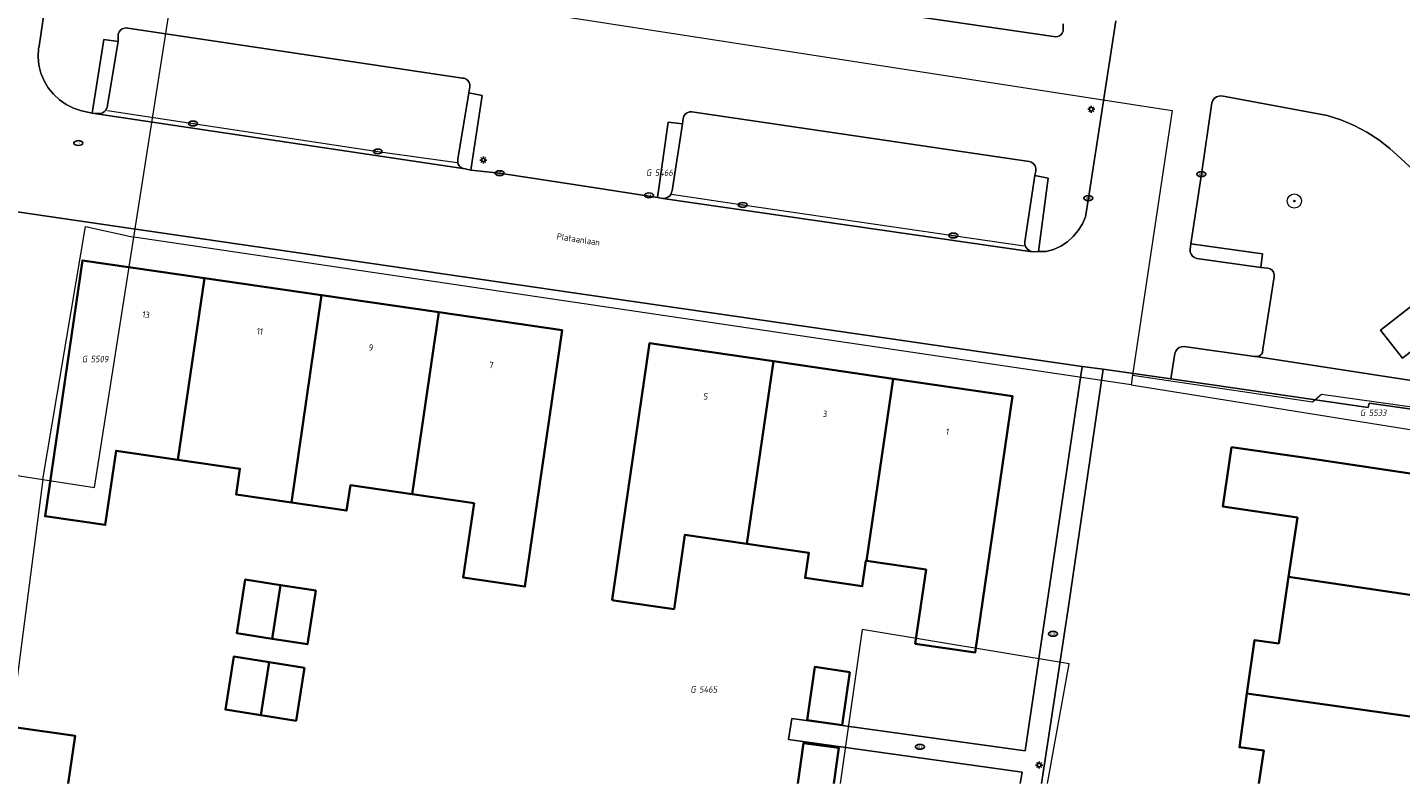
# Model space of a CAD drawing. Header units: metres. Extents: x 253395 to 254027, y 592765 to 593194.
# Tile 21 of 173: x 253551 to 253628, y 592765 to 592808. Entities that reach past the tile are written whole.
import ezdxf
from ezdxf.enums import TextEntityAlignment as Align
from ezdxf.lldxf.tags import DXFTag

# ---------------------------------------------------------------- set-up
doc = ezdxf.new("R2010")
doc.units = ezdxf.units.M
for name, color, linetype, lineweight in [('B-WE-GR-BOOM-S', 254, 'Continuous', 25), ('B-WE-IE-MEUBILAIR-S', 254, 'Continuous', 25), ('B-WE-KG-GRENS_PERCEEL-G', 254, 'KG-PERCEEL-SO', 18), ('B-WE-KG-GRENS_PERCEEL-S', 254, 'Continuous', 25), ('B-WE-OG-BEBOUWING-GV', 254, 'Continuous', 35), ('B-WE-OG-BEBOUWING-T18', 254, 'Continuous', 18), ('B-WE-OG-BEBOUWING_LAGE TRAFO-GV', 254, 'Continuous', 18), ('B-WE-OG-TERREIN_BEGROEID-GV', 254, 'Continuous', 18), ('B-WE-OG-TERREIN_ERF-GV', 254, 'Continuous', 18), ('B-WE-OG-TOPOGRAFIE-T18', 254, 'Continuous', 18), ('B-WE-RI-HWA_GOOT_LIJNGOOT-G', 254, 'Continuous', 18), ('B-WE-VH-OPENVERHARDING-GV', 254, 'Continuous', 18)]:
    doc.layers.add(name, color=color, linetype=linetype, lineweight=lineweight)
doc.styles.add('NLCS-ISO', font='txt')
doc.styles.add('NLCS-ISO-M200-T18', font='txt', dxfattribs={"height": 0.36})
doc.styles.get("Standard").update_dxf_attribs({"font": 'simplex.shx'})
tags = doc.linetypes.add('KG-PERCEEL-SO', pattern='A,5.5,-2,["P",Standard,S=1.8,R=0,X=-0.5,Y=-0.9],-2,5.5,-2,[5,NLCS.SHX,S=0.75,R=0,X=0,Y=0],-2', length=19).pattern_tags.tags
tags[6] = DXFTag(74, 10)

# ---------------------------------------------------------------- blocks, each defined once
blk = doc.blocks.new('SIE-MEUBILAIR_PAAL_LICHTMAST-SO')
for points in [[(-0.62, 0), (-1, 0)], [(-0.71, 0.71), (-0.44, 0.44)], [(0, 1), (0, 0.62)], [(0.44, 0.44), (0.71, 0.71)], [(1, 0), (0.62, 0)], [(-0.71, -0.71), (-0.44, -0.44)], [(0, -0.62), (0, -1)], [(0.44, -0.44), (0.71, -0.71)]]:
    blk.add_lwpolyline(points)
blk.add_circle((0, 0), 0.5)
blk = doc.blocks.new('SIE-MEUBILAIR_PUT_KOLK-SO')
blk.add_ellipse((0, 0), major_axis=(1.25, 0), ratio=0.54)
at = {"style": 'NLCS-ISO'}
blk.add_text('klk', height=0.75, dxfattribs=at).set_placement((0.03, 0), align=Align.MIDDLE_CENTER)
blk = doc.blocks.new('SIE-MEUBILAIR_PUT_RIOOLPUT-SO')
blk.add_ellipse((0, 0), major_axis=(1.25, 0), ratio=0.54)
at = {"style": 'NLCS-ISO'}
blk.add_text('ri', height=0.75, dxfattribs=at).set_placement((-0.04, 0.07), align=Align.MIDDLE_CENTER)
blk = doc.blocks.new('SGR-BOOM_GBKN-SO')
at = {"linetype": 'ByBlock', "lineweight": 18}
h = blk.add_hatch(color=0, dxfattribs=at)
h.dxf.hatch_style = 1
edge = h.paths.add_edge_path()
edge.add_arc((0, 0), 0.25, 0, 360)
at = {"color": 0, "linetype": 'ByBlock', "lineweight": 18}
for radius in [2, 0.25]:
    blk.add_circle((0, 0), radius, dxfattribs=at)
at = {"color": 0, "linetype": 'ByBlock', "lineweight": 18, "style": 'NLCS-ISO'}
blk.add_attdef('SOORT', (2.5, 0), '', height=1.5, dxfattribs=at)
blk = doc.blocks.new('SKG-PERCEELNUMMER-SO')
at = {"style": 'NLCS-ISO', "oblique": 10, "flags": 1}
for tag, p in [('GEMEENTECODE', (0, 2.55)), ('PERCEELGROOTTE', (0, -2.45))]:
    blk.add_attdef(tag, text='', height=1.8, dxfattribs=at).set_placement(p, align=Align.MIDDLE_CENTER)
at = {"style": 'NLCS-ISO', "oblique": 10}
blk.add_attdef('SECTIE', text='', height=1.8, dxfattribs=at).set_placement((-0.5, 0), align=Align.MIDDLE_RIGHT)
blk.add_attdef('PERCEELNUMMER', text='', height=1.8, dxfattribs=at).set_placement((0.5, 0), align=Align.MIDDLE_LEFT)

msp = doc.modelspace()

# ---------------------------------------------------------------- linework, layer by layer
at = {"layer": 'B-WE-KG-GRENS_PERCEEL-G'}
for points in [[(253556.969, 592795.802), (253559.353, 592811.036), (253565.249, 592810.114), (253565.322, 592810.6), (253615.069, 592802.902), (253612.856, 592788.079)], [(253551.88, 592782.251), (253554.279, 592796.4), (253556.969, 592795.802)], [(253551.88, 592782.251), (253554.778, 592781.8), (253556.969, 592795.802)], [(253612.777, 592787.549), (253556.969, 592795.802)], [(253612.856, 592788.079), (253612.777, 592787.549)], [(253612.856, 592788.079), (253622.925, 592786.601), (253623.416, 592787.021), (253634.987, 592785.408), (253634.783, 592784.014)], [(253612.777, 592787.549), (253634.783, 592784.014)], [(253547.088, 592765.23), (253549.739, 592782.584), (253551.88, 592782.251)], [(253551.88, 592782.251), (253549.692, 592765.23)], [(253608.102, 592765.23), (253609.311, 592771.931), (253597.731, 592773.849), (253596.488, 592765.23)]]:
    msp.add_lwpolyline(points, dxfattribs=at)
at = {"layer": 'B-WE-OG-BEBOUWING-GV'}
for points in [[(253560.922, 592793.518), (253554.1, 592794.511), (253552.01, 592780.195), (253555.373, 592779.705), (253555.979, 592783.857), (253559.442, 592783.351)], [(253567.478, 592792.563), (253560.922, 592793.518), (253559.442, 592783.351), (253562.906, 592782.845), (253562.697, 592781.413), (253565.789, 592780.962)], [(253574.034, 592791.609), (253567.478, 592792.563), (253565.789, 592780.962), (253568.882, 592780.511), (253569.089, 592781.929), (253572.551, 592781.424)], [(253574.034, 592791.609), (253572.551, 592781.424), (253576.013, 592780.919), (253575.406, 592776.758), (253578.853, 592776.256), (253580.943, 592790.603)], [(253592.765, 592788.869), (253585.826, 592789.884), (253583.728, 592775.519), (253583.838, 592775.484), (253587.202, 592774.992), (253587.808, 592779.157), (253591.27, 592778.654)], [(253599.453, 592787.89), (253592.765, 592788.869), (253591.27, 592778.654), (253594.732, 592778.152), (253594.527, 592776.742), (253597.724, 592776.277), (253597.931, 592777.697), (253597.969, 592777.691)], [(253599.453, 592787.89), (253597.969, 592777.691), (253601.296, 592777.207), (253600.692, 592773.056), (253604.053, 592772.567), (253606.14, 592786.911)], [(253621.582, 592776.795), (253631.751, 592775.292), (253632.739, 592781.936), (253622.539, 592783.452), (253618.393, 592784.051), (253617.903, 592780.732), (253622.073, 592780.115)], [(253565.186, 592776.337), (253563.213, 592776.644), (253562.745, 592773.642), (253564.718, 592773.335)], [(253567.158, 592776.029), (253565.186, 592776.337), (253564.718, 592773.335), (253566.691, 592773.027)], [(253631.751, 592775.292), (253621.582, 592776.795), (253621.032, 592773.073), (253619.674, 592773.263), (253619.252, 592770.268), (253630.762, 592768.648)], [(253564.543, 592772.023), (253562.566, 592772.332), (253562.102, 592769.366), (253564.079, 592769.057)], [(253566.52, 592771.714), (253564.543, 592772.023), (253564.079, 592769.057), (253566.056, 592768.748)], [(253597.041, 592771.47), (253595.068, 592771.754), (253594.64, 592768.786), (253596.613, 592768.502)]]:
    msp.add_lwpolyline(points, close=True, dxfattribs=at)
for points in [[(253630.253, 592765.23), (253630.762, 592768.648), (253619.252, 592770.268), (253618.83, 592767.265), (253620.199, 592767.073), (253619.913, 592765.23)], [(253553.305, 592765.23), (253553.696, 592767.892), (253550.281, 592768.392), (253549.818, 592765.23)], [(253596.142, 592765.23), (253596.416, 592767.221), (253594.435, 592767.493), (253594.124, 592765.23)]]:
    msp.add_lwpolyline(points, dxfattribs=at)
at = {"layer": 'B-WE-OG-BEBOUWING_LAGE TRAFO-GV'}
msp.add_lwpolyline([(253628.826, 592792.239), (253626.729, 592790.6), (253627.949, 592789.039), (253630.045, 592790.677)], close=True, dxfattribs=at)
at = {"layer": 'B-WE-OG-TERREIN_BEGROEID-GV'}
for points in [[(253552.167, 592809.822), (253551.67, 592806.502), (253551.65, 592806.367), (253551.625, 592805.905), (253551.668, 592805.445), (253551.776, 592804.995), (253551.949, 592804.566), (253552.183, 592804.167), (253552.472, 592803.806), (253552.811, 592803.491), (253553.191, 592803.228), (253553.606, 592803.024), (253554.046, 592802.882), (253554.647, 592802.743), (253555.295, 592806.874), (253556.093, 592806.768), (253556.107, 592807.177), (253556.151, 592807.295), (253556.226, 592807.395), (253556.326, 592807.471), (253556.444, 592807.515), (253556.569, 592807.525), (253556.64, 592807.514), (253575.367, 592804.712), (253575.453, 592804.7), (253575.567, 592804.652), (253575.663, 592804.574), (253575.732, 592804.471), (253575.77, 592804.353), (253575.772, 592804.229), (253575.77, 592804.215), (253575.721, 592803.884), (253576.457, 592803.733), (253575.829, 592799.552), (253577.44, 592799.395), (253582.565, 592798.612), (253586.265, 592798.029), (253586.869, 592802.238), (253587.669, 592802.162), (253587.7, 592802.461), (253587.748, 592802.586), (253587.829, 592802.693), (253587.937, 592802.772), (253588.064, 592802.817), (253588.197, 592802.825), (253607.073, 592800.051), (253607.204, 592800.002), (253607.315, 592799.916), (253607.395, 592799.802), (253607.437, 592799.668), (253607.438, 592799.529), (253607.391, 592799.26), (253608.121, 592799.104), (253607.595, 592794.999), (253608.014, 592795.006), (253608.436, 592795.127), (253608.835, 592795.31), (253609.204, 592795.549), (253609.533, 592795.839), (253609.816, 592796.175), (253610.046, 592796.549), (253610.219, 592796.952), (253610.381, 592797.996), (253611.916, 592807.916)], [(253608.977, 592807.743), (253608.962, 592807.333), (253608.921, 592807.234), (253608.856, 592807.149), (253608.772, 592807.084), (253608.674, 592807.041), (253608.568, 592807.025), (253608.429, 592807.046), (253591.275, 592809.565)], [(253628.846, 592799.306), (253627.841, 592800.234), (253627.254, 592800.776), (253626.623, 592801.264), (253625.951, 592801.695), (253625.243, 592802.065), (253624.506, 592802.373), (253623.746, 592802.614), (253617.825, 592803.715), (253617.681, 592803.709), (253617.544, 592803.663), (253617.426, 592803.579), (253617.337, 592803.466), (253617.285, 592803.331), (253616.702, 592799.336), (253616.114, 592795.43), (253620.119, 592794.872), (253620.037, 592794.112), (253620.424, 592794.078), (253620.549, 592794.034), (253620.655, 592793.956), (253620.733, 592793.85), (253620.777, 592793.725), (253620.782, 592793.593), (253620.149, 592789.545), (253620.117, 592789.344), (253620.07, 592789.266), (253620.005, 592789.202), (253619.927, 592789.155), (253619.839, 592789.128), (253619.748, 592789.123), (253635.589, 592786.691)]]:
    msp.add_lwpolyline(points, dxfattribs=at)
msp.add_lwpolyline([(253628.826, 592792.239), (253630.045, 592790.677), (253627.949, 592789.039), (253626.729, 592790.6)], close=True, dxfattribs=at)
at = {"layer": 'B-WE-OG-TERREIN_ERF-GV'}
for points in [[(253606.572, 592765.23), (253606.669, 592765.873), (253593.609, 592767.696), (253593.787, 592768.874), (253606.847, 592767.065), (253610.024, 592788.563), (253583.63, 592792.398), (253556.695, 592796.315), (253549.168, 592797.412), (253548.039, 592789.672), (253546.008, 592775.863), (253544.458, 592765.23)], [(253632.404, 592765.23), (253632.793, 592767.797), (253635.345, 592785.217), (253626.086, 592786.524), (253626.032, 592786.274), (253614.996, 592787.886), (253611.214, 592788.422), (253609.274, 592775.138), (253607.764, 592765.23)], [(253619.913, 592765.23), (253620.199, 592767.073), (253618.83, 592767.265), (253619.252, 592770.268), (253619.674, 592773.263), (253621.032, 592773.073), (253621.582, 592776.795), (253622.073, 592780.115), (253617.903, 592780.732), (253618.393, 592784.051), (253622.539, 592783.452), (253632.739, 592781.936), (253631.751, 592775.292), (253630.762, 592768.648), (253630.253, 592765.23)], [(253549.818, 592765.23), (253550.281, 592768.392), (253553.696, 592767.892), (253553.305, 592765.23)], [(253594.124, 592765.23), (253594.435, 592767.493), (253596.416, 592767.221), (253596.142, 592765.23)]]:
    msp.add_lwpolyline(points, dxfattribs=at)
for points in [[(253568.882, 592780.511), (253565.789, 592780.962), (253562.697, 592781.413), (253562.906, 592782.845), (253559.442, 592783.351), (253555.979, 592783.857), (253555.373, 592779.705), (253552.01, 592780.195), (253554.1, 592794.511), (253560.922, 592793.518), (253567.478, 592792.563), (253574.034, 592791.609), (253580.943, 592790.603), (253578.853, 592776.256), (253575.406, 592776.758), (253576.013, 592780.919), (253572.551, 592781.424), (253569.089, 592781.929)], [(253585.826, 592789.884), (253592.765, 592788.869), (253599.453, 592787.89), (253606.14, 592786.911), (253604.053, 592772.567), (253600.692, 592773.056), (253601.296, 592777.207), (253597.969, 592777.691), (253597.931, 592777.697), (253597.724, 592776.277), (253594.527, 592776.742), (253594.732, 592778.152), (253591.27, 592778.654), (253587.808, 592779.157), (253587.202, 592774.992), (253583.838, 592775.484), (253583.728, 592775.519)], [(253566.691, 592773.027), (253564.718, 592773.335), (253562.745, 592773.642), (253563.213, 592776.644), (253565.186, 592776.337), (253567.158, 592776.029)], [(253566.056, 592768.748), (253564.079, 592769.057), (253562.102, 592769.366), (253562.566, 592772.332), (253564.543, 592772.023), (253566.52, 592771.714)], [(253595.068, 592771.754), (253597.041, 592771.47), (253596.613, 592768.502), (253594.64, 592768.786)]]:
    msp.add_lwpolyline(points, close=True, dxfattribs=at)
at = {"layer": 'B-WE-RI-HWA_GOOT_LIJNGOOT-G'}
for points in [[(253555.496, 592802.904), (253560.287, 592802.174), (253570.627, 592800.609), (253575.061, 592799.981)], [(253587.049, 592798.214), (253591.043, 592797.614), (253602.822, 592795.905), (253606.785, 592795.317)]]:
    msp.add_lwpolyline(points, dxfattribs=at)
at = {"layer": 'B-WE-VH-OPENVERHARDING-GV'}
for points in [[(253611.916, 592807.916), (253610.381, 592797.996), (253610.219, 592796.952), (253610.046, 592796.549), (253609.816, 592796.175), (253609.533, 592795.839), (253609.204, 592795.549), (253608.835, 592795.31), (253608.436, 592795.127), (253608.014, 592795.006), (253607.595, 592794.999), (253607.239, 592794.996), (253586.578, 592797.979), (253586.265, 592798.029), (253582.565, 592798.612), (253577.44, 592799.395), (253575.829, 592799.552), (253575.507, 592799.632), (253554.647, 592802.743), (253554.046, 592802.882), (253553.606, 592803.024), (253553.191, 592803.228), (253552.811, 592803.491), (253552.472, 592803.806), (253552.183, 592804.167), (253551.949, 592804.566), (253551.776, 592804.995), (253551.668, 592805.445), (253551.625, 592805.905), (253551.65, 592806.367), (253551.67, 592806.502), (253552.167, 592809.822)], [(253591.275, 592809.565), (253608.429, 592807.046), (253608.568, 592807.025), (253608.674, 592807.041), (253608.772, 592807.084), (253608.856, 592807.149), (253608.921, 592807.234), (253608.962, 592807.333), (253608.977, 592807.743)], [(253549.168, 592797.412), (253556.695, 592796.315), (253583.63, 592792.398), (253610.024, 592788.563), (253611.214, 592788.422), (253614.996, 592787.886), (253615.224, 592789.299), (253615.267, 592789.432), (253615.348, 592789.547), (253615.46, 592789.631), (253615.591, 592789.679), (253615.731, 592789.686), (253619.682, 592789.133), (253619.748, 592789.123), (253619.839, 592789.128), (253619.927, 592789.155), (253620.005, 592789.202), (253620.07, 592789.266), (253620.117, 592789.344), (253620.149, 592789.545), (253620.782, 592793.593), (253620.777, 592793.725), (253620.733, 592793.85), (253620.655, 592793.956), (253620.549, 592794.034), (253620.424, 592794.078), (253620.037, 592794.112), (253616.446, 592794.62), (253616.319, 592794.671), (253616.211, 592794.755), (253616.13, 592794.866), (253616.082, 592794.994), (253616.071, 592795.131), (253616.114, 592795.43), (253616.702, 592799.336), (253617.285, 592803.331), (253617.337, 592803.466), (253617.426, 592803.579), (253617.544, 592803.663), (253617.681, 592803.709), (253617.825, 592803.715), (253623.746, 592802.614), (253624.506, 592802.373), (253625.243, 592802.065), (253625.951, 592801.695), (253626.623, 592801.264), (253627.254, 592800.776), (253627.841, 592800.234), (253628.846, 592799.306)], [(253635.589, 592786.691), (253619.748, 592789.123), (253619.682, 592789.133), (253615.731, 592789.686), (253615.591, 592789.679), (253615.46, 592789.631), (253615.348, 592789.547), (253615.267, 592789.432), (253615.224, 592789.299), (253614.996, 592787.886), (253626.032, 592786.274), (253626.086, 592786.524), (253635.345, 592785.217)], [(253607.764, 592765.23), (253609.274, 592775.138), (253611.214, 592788.422), (253610.024, 592788.563), (253606.847, 592767.065), (253593.787, 592768.874), (253593.609, 592767.696), (253606.669, 592765.873), (253606.572, 592765.23)]]:
    msp.add_lwpolyline(points, dxfattribs=at)
for points in [[(253556.093, 592806.768), (253555.486, 592803.086), (253555.451, 592802.985), (253555.394, 592802.895), (253555.317, 592802.821), (253555.225, 592802.767), (253555.122, 592802.735), (253554.944, 592802.738), (253554.647, 592802.743), (253575.507, 592799.632), (253575.353, 592799.67), (253575.258, 592799.728), (253575.18, 592799.808), (253575.125, 592799.905), (253575.095, 592800.012), (253575.094, 592800.124), (253575.102, 592800.173), (253575.721, 592803.884), (253575.77, 592804.215), (253575.772, 592804.229), (253575.77, 592804.353), (253575.732, 592804.471), (253575.663, 592804.574), (253575.567, 592804.652), (253575.453, 592804.7), (253575.367, 592804.712), (253556.64, 592807.514), (253556.569, 592807.525), (253556.444, 592807.515), (253556.326, 592807.471), (253556.226, 592807.395), (253556.151, 592807.295), (253556.107, 592807.177)], [(253556.093, 592806.768), (253555.295, 592806.874), (253554.647, 592802.743), (253554.944, 592802.738), (253555.122, 592802.735), (253555.225, 592802.767), (253555.317, 592802.821), (253555.394, 592802.895), (253555.451, 592802.985), (253555.486, 592803.086)], [(253575.721, 592803.884), (253575.102, 592800.173), (253575.094, 592800.124), (253575.095, 592800.012), (253575.125, 592799.905), (253575.18, 592799.808), (253575.258, 592799.728), (253575.353, 592799.67), (253575.507, 592799.632), (253575.829, 592799.552), (253576.457, 592803.733)], [(253587.669, 592802.162), (253587.088, 592798.4), (253587.084, 592798.376), (253587.04, 592798.243), (253586.959, 592798.128), (253586.848, 592798.042), (253586.717, 592797.991), (253586.578, 592797.979), (253607.239, 592794.996), (253607.1, 592795.049), (253606.98, 592795.138), (253606.889, 592795.256), (253606.833, 592795.394), (253606.818, 592795.542), (253607.391, 592799.26), (253607.438, 592799.529), (253607.437, 592799.668), (253607.395, 592799.802), (253607.315, 592799.916), (253607.204, 592800.002), (253607.073, 592800.051), (253588.197, 592802.825), (253588.064, 592802.817), (253587.937, 592802.772), (253587.829, 592802.693), (253587.748, 592802.586), (253587.7, 592802.461)], [(253587.669, 592802.162), (253586.869, 592802.238), (253586.265, 592798.029), (253586.578, 592797.979), (253586.717, 592797.991), (253586.848, 592798.042), (253586.959, 592798.128), (253587.04, 592798.243), (253587.084, 592798.376), (253587.088, 592798.4)], [(253607.391, 592799.26), (253606.818, 592795.542), (253606.833, 592795.394), (253606.889, 592795.256), (253606.98, 592795.138), (253607.1, 592795.049), (253607.239, 592794.996), (253607.595, 592794.999), (253608.121, 592799.104)], [(253616.114, 592795.43), (253616.071, 592795.131), (253616.082, 592794.994), (253616.13, 592794.866), (253616.211, 592794.755), (253616.319, 592794.671), (253616.446, 592794.62), (253620.037, 592794.112), (253620.119, 592794.872)]]:
    msp.add_lwpolyline(points, close=True, dxfattribs=at)

# ---------------------------------------------------------------- block references
at = {"layer": 'B-WE-GR-BOOM-S', "xscale": 0.2, "yscale": 0.2, "zscale": 0.2}
msp.add_blockref('SGR-BOOM_GBKN-SO', (253621.902, 592797.831), dxfattribs=at)
at = {"layer": 'B-WE-IE-MEUBILAIR-S', "xscale": 0.2, "yscale": 0.2, "zscale": 0.2}
for name, p in [('SIE-MEUBILAIR_PAAL_LICHTMAST-SO', (253610.541, 592802.969)), ('SIE-MEUBILAIR_PUT_KOLK-SO', (253560.287, 592802.174)), ('SIE-MEUBILAIR_PUT_RIOOLPUT-SO', (253553.874, 592801.077)), ('SIE-MEUBILAIR_PUT_KOLK-SO', (253570.627, 592800.609)), ('SIE-MEUBILAIR_PAAL_LICHTMAST-SO', (253576.532, 592800.126)), ('SIE-MEUBILAIR_PUT_KOLK-SO', (253577.44, 592799.395)), ('SIE-MEUBILAIR_PUT_KOLK-SO', (253616.702, 592799.336)), ('SIE-MEUBILAIR_PUT_KOLK-SO', (253585.797, 592798.152)), ('SIE-MEUBILAIR_PUT_KOLK-SO', (253591.043, 592797.614)), ('SIE-MEUBILAIR_PUT_KOLK-SO', (253610.381, 592797.996)), ('SIE-MEUBILAIR_PUT_KOLK-SO', (253602.822, 592795.905)), ('SIE-MEUBILAIR_PUT_KOLK-SO', (253608.402, 592773.608)), ('SIE-MEUBILAIR_PUT_KOLK-SO', (253600.955, 592767.283)), ('SIE-MEUBILAIR_PAAL_LICHTMAST-SO', (253607.629, 592766.264))]:
    msp.add_blockref(name, p, dxfattribs=at)
at = {"layer": 'B-WE-KG-GRENS_PERCEEL-S', "xscale": 0.2, "yscale": 0.2, "zscale": 0.2}
for p, values in [((253586.026, 592799.418), {'PERCEELNUMMER': '5466', 'SECTIE': 'G'}), ((253554.461, 592788.989), {'PERCEELNUMMER': '5509', 'SECTIE': 'G'}), ((253625.97, 592785.982), {'PERCEELNUMMER': '5533', 'SECTIE': 'G'}), ((253588.506, 592770.5), {'PERCEELNUMMER': '5465', 'SECTIE': 'G'})]:
    msp.add_blockref('SKG-PERCEELNUMMER-SO', p, dxfattribs=at).add_auto_attribs(values)

# ---------------------------------------------------------------- texts
at = {"layer": 'B-WE-OG-BEBOUWING-T18', "style": 'NLCS-ISO-M200-T18'}
for s, p in [('13', (253557.658, 592791.467)), ('11', (253564.03, 592790.539)), ('9', (253570.246, 592789.634)), ('7', (253576.977, 592788.654)), ('5', (253588.975, 592786.897)), ('3', (253595.646, 592785.92)), ('1', (253602.498, 592784.917))]:
    msp.add_text(s, height=0.36, rotation=351.7, dxfattribs=at).set_placement(p, align=Align.MIDDLE)
at = {"layer": 'B-WE-OG-TOPOGRAFIE-T18', "style": 'NLCS-ISO-M200-T18'}
msp.add_text('Plataanlaan', height=0.36, rotation=351.5, dxfattribs=at).set_placement((253581.844, 592795.688), align=Align.MIDDLE)

doc.saveas('drawing.dxf')
